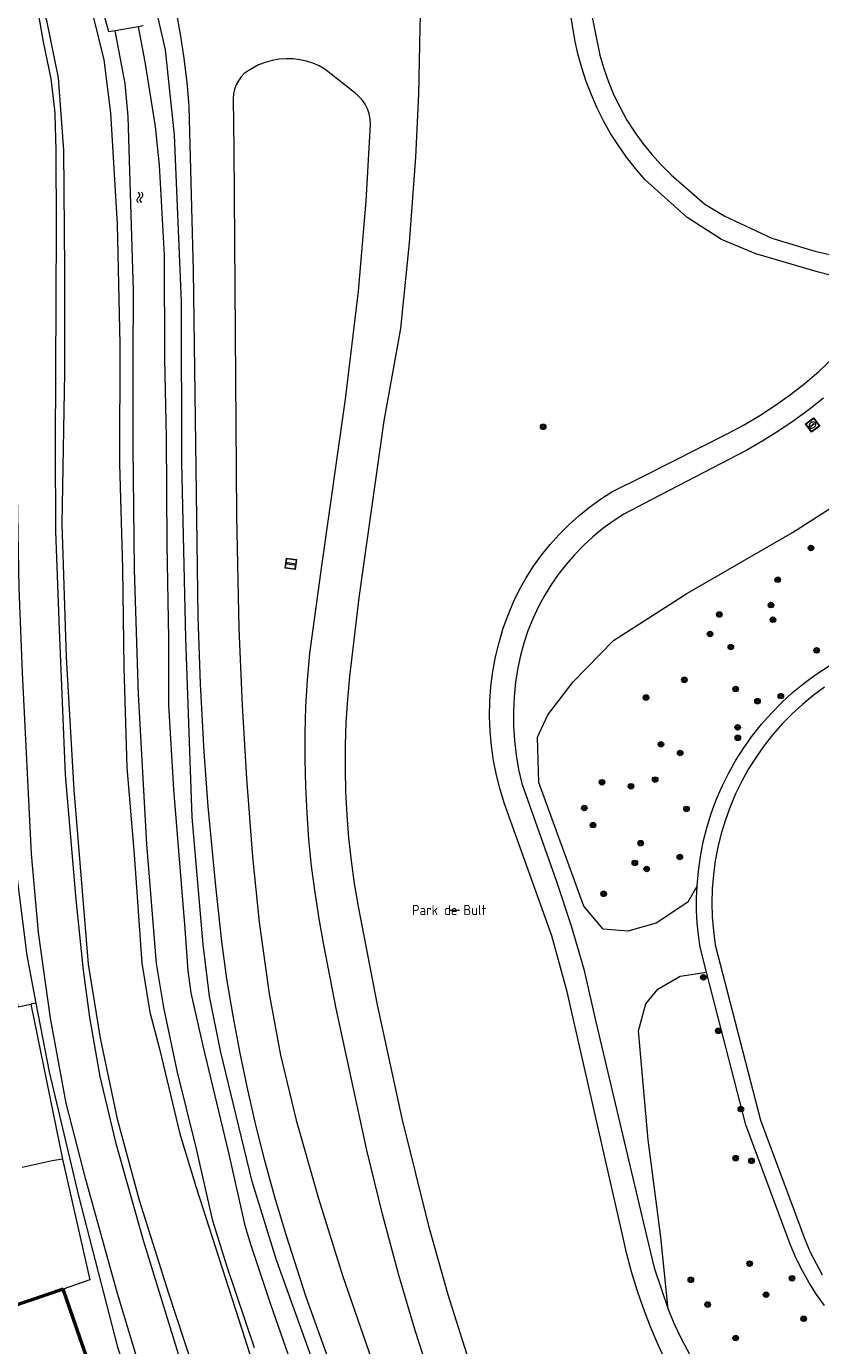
# Model space of a CAD drawing. Header units: metres. Extents: x 94279 to 96109, y 461866 to 463040.
# Tile 11 of 175: x 94812 to 94889, y 462131 to 462260. Entities that reach past the tile are written whole.
import ezdxf
from ezdxf.enums import TextEntityAlignment as Align

# ---------------------------------------------------------------- set-up
doc = ezdxf.new("R2010")
doc.units = ezdxf.units.M
doc.layers.get('0').update_dxf_attribs({"linetype": 'CONTINUOUS'})
for name, color, linetype, lineweight in [('B_BEBOUWINGSGRENS_0', 132, 'CONTINUOUS', 50), ('G_GRENS_ALGEMEEN_0', 251, 'CONTINUOUS', 13), ('Q_BOOM_0', 251, 'CONTINUOUS', 13), ('Q_INSPECTIE_OF_RIOOLPUT_0', 251, 'CONTINUOUS', 13), ('Q_PAAL_ALGEMEEN_0', 251, 'CONTINUOUS', 13), ('S_GBKN_SYMBOOL_WATER_0', 251, 'CONTINUOUS', 13), ('T_CULTUURGRENS_0', 251, 'CONTINUOUS', 13), ('V_WEGGRENS_0', 251, 'CONTINUOUS', 13), ('W_STUW_30CM_0', 251, 'CONTINUOUS', 13), ('W_WATERGRENS_0', 251, 'CONTINUOUS', 13), ('Z_TERREINNAAM_0', 251, 'CONTINUOUS', 13)]:
    doc.layers.add(name, color=color, linetype=linetype, lineweight=lineweight)
doc.styles.get("Standard").update_dxf_attribs({"font": 'isocp.shx'})

# ---------------------------------------------------------------- blocks, each defined once
blk = doc.blocks.new('Q_PAAL_ALGEMEEN')
for points in [[(-0.5, 0.5), (0.5, 0.5), (0.5, -0.5), (-0.5, -0.5)], [(-0.08, 0.33), (0.07, 0.33), (0.07, -0.33), (-0.08, -0.33)]]:
    blk.add_lwpolyline(points, close=True)
blk.add_lwpolyline([(-0.44, 0.46), (0.44, 0.46, -0.414214), (0.46, 0.44), (0.46, -0.44, -0.414214), (0.44, -0.46), (-0.44, -0.46, -0.414214), (-0.46, -0.44), (-0.46, 0.44), (-0.46, 0.44), (-0.46, 0.45), (-0.46, 0.45), (-0.46, 0.45), (-0.46, 0.45), (-0.46, 0.45), (-0.46, 0.45), (-0.46, 0.46), (-0.46, 0.46), (-0.46, 0.46), (-0.45, 0.46), (-0.45, 0.46), (-0.45, 0.46), (-0.45, 0.46), (-0.45, 0.46), (-0.45, 0.46), (-0.44, 0.46), (-0.44, 0.46)], format="xyb")
blk = doc.blocks.new('Q_INSPECTIE_OF_RIOOLPUT')
blk.add_lwpolyline([(-0.5, 0.5), (0.5, 0.5), (0.5, -0.5), (-0.5, -0.5)], close=True)
for points in [[(-0.44, 0.46), (0.44, 0.46, -0.414214), (0.46, 0.44), (0.46, -0.44, -0.414214), (0.44, -0.46), (-0.44, -0.46, -0.414214), (-0.46, -0.44), (-0.46, 0.44), (-0.46, 0.44), (-0.46, 0.45), (-0.46, 0.45), (-0.46, 0.45), (-0.46, 0.45), (-0.46, 0.45), (-0.46, 0.45), (-0.46, 0.46), (-0.46, 0.46), (-0.46, 0.46), (-0.45, 0.46), (-0.45, 0.46), (-0.45, 0.46), (-0.45, 0.46), (-0.45, 0.46), (-0.45, 0.46), (-0.44, 0.46), (-0.44, 0.46)], [(-0.34, 0.1, 0.380426), (-0.28, -0.18)], [(-0.01, 0.27, 0.240218), (-0.34, 0.1)], [(-0.19, 0.04, 0.853344), (-0.19, -0.03)], [(0.33, 0.11, 0.240191), (-0.01, 0.27)], [(0.18, -0.03, 0.849746), (0.18, 0.04)], [(0.27, -0.18, 0.380426), (0.33, 0.11)], [(-0.28, -0.18, 0.148452), (0.01, -0.26)], [(0.01, -0.26, 0.131742), (0.27, -0.18)]]:
    blk.add_lwpolyline(points, format="xyb")
for points in [[(-0.19, 0.04), (0.18, 0.04)], [(0.18, -0.03), (-0.19, -0.03)]]:
    blk.add_lwpolyline(points)
blk = doc.blocks.new('WATERSYMBOOL')
for points in [[(-0.5, 0.15), (-0.44, 0.21), (-0.31, 0.27), (-0.19, 0.27), (-0.06, 0.21), (0, 0.15), (0.06, 0.09), (0.19, 0.02), (0.31, 0.02), (0.44, 0.09), (0.5, 0.15)], [(-0.5, -0.15), (-0.44, -0.09), (-0.31, -0.02), (-0.19, -0.02), (-0.06, -0.09), (0, -0.15), (0.06, -0.21), (0.19, -0.27), (0.31, -0.27), (0.44, -0.21), (0.5, -0.15)]]:
    blk.add_lwpolyline(points)
blk = doc.blocks.new('Q_BOOM')
for radius in [0.27, 0.18, 0.09]:
    blk.add_circle((0, 0), radius)

msp = doc.modelspace()

# ---------------------------------------------------------------- linework, layer by layer
at = {"layer": 'B_BEBOUWINGSGRENS_0'}
msp.add_line((94815.59, 462136.81), (94785.03, 462126.44), dxfattribs=at)
msp.add_lwpolyline([(94821.38, 462128.36), (94818.79, 462127.48), (94815.59, 462136.81)], dxfattribs=at)
at = {"layer": 'G_GRENS_ALGEMEEN_0'}
msp.add_line((94812.42, 462164.57), (94815.52, 462149.48), dxfattribs=at)
for points in [[(94807.71, 462192.82), (94808.65, 462180.99), (94811.15, 462164.33), (94812.42, 462164.57)], [(94815.52, 462149.48), (94814.51, 462149.3), (94811.57, 462148.65)], [(94815.52, 462149.48), (94818.19, 462137.7), (94815.59, 462136.81)]]:
    msp.add_lwpolyline(points, dxfattribs=at)
at = {"layer": 'T_CULTUURGRENS_0'}
msp.add_line((94812.92, 462164.67), (94812.42, 462164.57), dxfattribs=at)
for points in [[(94841.98, 462124.09), (94836.38, 462139.64), (94833.99, 462147.3), (94830.92, 462160.03), (94829.84, 462165.35), (94829.23, 462170.41), (94828.16, 462182.82), (94827.53, 462200.24), (94827.15, 462217.37), (94827.12, 462233.08), (94826.42, 462249.28), (94825.56, 462257.6), (94823.94, 462264.7), (94820.49, 462275.02), (94818.24, 462280.09)], [(94813.59, 462275.38), (94814.61, 462272.89), (94816.41, 462267.87), (94818.49, 462260.83), (94819.55, 462256.63), (94820.19, 462251.47), (94820.83, 462240.59), (94821.09, 462228.92), (94821.06, 462217.23), (94821.37, 462207.04), (94821.5, 462197.38), (94821.78, 462187.64), (94822.51, 462179.16), (94823.25, 462168.59), (94824.03, 462163.8), (94824.96, 462160.24), (94826.96, 462151.96), (94828.54, 462146.71), (94833.3, 462132.01)], [(94830.57, 462122.17), (94825.88, 462136.38), (94823.01, 462145.46), (94820.91, 462153.23), (94819.23, 462161.26), (94818.05, 462168.49), (94816.66, 462185.48), (94815.9, 462198.41), (94815.48, 462211.4), (94815.74, 462226.1), (94815.74, 462236.16), (94815.64, 462247.82), (94815.11, 462254.87), (94814, 462260.46), (94811.74, 462267.73), (94809.95, 462272.14)], [(94877.37, 462176.12), (94876.49, 462174.53), (94873.38, 462172.48), (94870.62, 462171.71), (94868.22, 462171.89), (94866.34, 462174.12), (94861.94, 462186.2), (94861.83, 462190.6), (94862.82, 462192.77), (94865.29, 462195.99), (94869.22, 462200.04), (94876.37, 462204.62), (94886.69, 462210.54), (94894.08, 462215.29), (94898.66, 462219.93), (94902.94, 462224.73), (94906.05, 462228.72), (94908.69, 462230.78), (94911.74, 462231.71), (94913.73, 462231.66), (94917.84, 462231.13), (94922.12, 462229.72), (94926.47, 462227.84)], [(94809.91, 462193.69), (94810.47, 462181.68), (94812.03, 462169.33), (94812.92, 462164.67)], [(94874.55, 462134.85), (94873.85, 462141.86), (94872.62, 462151.36), (94871.68, 462161.98), (94872.38, 462164.62), (94873.56, 462166.03), (94875.73, 462167.32), (94878.3, 462167.7)], [(94812.92, 462164.67), (94814.2, 462157.98), (94817.08, 462145.9), (94820.88, 462131.15), (94821.76, 462128.48)], [(94833.3, 462132.01), (94837.41, 462118.96), (94846.25, 462093.43), (94850.98, 462081.52), (94853.78, 462073.99), (94857.26, 462064.83), (94861.17, 462054.34), (94862.19, 462052.35), (94863.05, 462051.73), (94863.98, 462051.6), (94864.41, 462051.65)]]:
    msp.add_lwpolyline(points, dxfattribs=at)
at = {"layer": 'V_WEGGRENS_0'}
for points in [[(94827.83, 462252.48), (94827.66, 462254.41), (94827.38, 462256.78), (94827.02, 462259.13), (94826.59, 462261.47), (94826.09, 462263.8), (94825.51, 462266.1), (94824.85, 462268.39), (94824.13, 462270.66), (94823.33, 462272.9), (94822.47, 462275.12), (94821.53, 462277.31), (94820.53, 462279.47), (94819.45, 462281.59)], [(94895.43, 462234.34), (94889.21, 462235.93), (94883.1, 462237.71), (94879.74, 462239.11), (94876.42, 462241.26), (94872.28, 462244.96), (94871.37, 462246.02), (94870.5, 462247.12), (94869.7, 462248.27), (94868.95, 462249.45), (94868.26, 462250.67), (94867.63, 462251.92), (94867.07, 462253.2), (94866.57, 462254.51), (94866.13, 462255.84), (94865.76, 462257.19), (94865.46, 462258.56), (94863.79, 462268.64)], [(94850.4, 462261.92), (94850.35, 462259.74), (94850.21, 462253.28), (94849.94, 462247.14), (94849.31, 462238.79), (94848.47, 462230.44), (94846.85, 462221.44), (94844.39, 462204.18), (94843.5, 462196.52), (94843.3, 462194.28), (94843.15, 462192.03), (94843.07, 462189.78), (94843.06, 462187.53), (94843.11, 462185.28), (94843.22, 462183.04), (94843.4, 462180.79), (94843.65, 462178.56), (94843.96, 462176.33), (94844.33, 462174.11), (94846.19, 462164.53), (94848.61, 462153.45), (94851.2, 462142.97), (94853.08, 462136.27), (94855.92, 462127.34)], [(94867, 462261.56), (94867.89, 462257.09), (94868.28, 462255.76), (94868.73, 462254.47), (94869.27, 462253.19), (94869.87, 462251.96), (94870.54, 462250.75), (94871.28, 462249.59), (94872.08, 462248.47), (94872.95, 462247.4), (94873.87, 462246.38), (94874.85, 462245.41), (94878.13, 462242.54), (94880.07, 462241.37), (94884.66, 462239.25), (94888.85, 462237.98), (94897.62, 462236)], [(94837.36, 462256.73), (94836.65, 462256.68), (94835.96, 462256.56), (94835.28, 462256.37), (94834.62, 462256.12), (94833.99, 462255.79), (94833.6, 462255.56), (94833.24, 462255.28), (94832.93, 462254.95), (94832.66, 462254.58), (94832.45, 462254.18), (94832.29, 462253.76), (94832.2, 462253.31), (94832.16, 462252.86)], [(94851.38, 462128.15), (94849.91, 462132.77), (94848.3, 462138.17), (94846.72, 462144.11), (94845.19, 462150.34), (94842.2, 462164.16), (94840.99, 462170.35), (94840.52, 462172.9), (94840.13, 462175.47), (94839.8, 462178.04), (94839.54, 462180.62), (94839.35, 462183.21), (94839.22, 462185.8), (94839.16, 462188.39), (94839.17, 462190.99), (94839.25, 462193.58), (94839.4, 462196.17), (94839.61, 462198.75), (94840.81, 462207.32), (94843.09, 462223.56), (94844.36, 462234.08), (94845.11, 462242.84), (94845.53, 462250.31), (94845.51, 462250.83), (94845.41, 462251.35), (94845.24, 462251.84), (94845.01, 462252.31), (94844.7, 462252.74), (94844.34, 462253.12), (94844, 462253.39), (94841.09, 462255.72), (94840.52, 462256.03), (94839.92, 462256.29), (94839.3, 462256.49), (94838.66, 462256.63), (94838.01, 462256.71), (94837.36, 462256.73)], [(94842.02, 462128.37), (94839.24, 462136.13), (94837.35, 462142.02), (94836.29, 462145.54), (94835.31, 462149.08), (94834.41, 462152.65), (94833.58, 462156.23), (94832.83, 462159.82), (94832.15, 462163.44), (94831.55, 462167.06), (94831.04, 462170.7), (94830.45, 462176.08), (94829.71, 462183.86), (94829.33, 462189.16), (94828.97, 462195.79), (94828.75, 462202.34), (94828.28, 462236.08), (94827.87, 462252.04), (94827.83, 462252.48)], [(94832.16, 462252.86), (94832.21, 462247.89), (94832.49, 462212.18), (94832.7, 462201.19), (94833.04, 462193.7), (94833.46, 462186.58), (94834.03, 462178.93), (94834.7, 462172.56), (94835.66, 462165.6), (94836.78, 462159.62), (94838.3, 462153.28), (94840.47, 462145.65), (94842.82, 462138.15), (94846.27, 462128.19), (94850.5, 462116.85), (94855.99, 462103.01), (94867.09, 462076.05), (94870.01, 462070.32)], [(94874.37, 462129.68), (94873.57, 462131.39), (94872.83, 462133.14), (94872.15, 462134.91), (94871.54, 462136.7), (94870.99, 462138.51), (94870.5, 462140.34), (94870.1, 462142.11), (94864.7, 462165.77), (94863.21, 462171.25), (94858.61, 462184.1), (94858.17, 462185.49), (94857.81, 462186.89), (94857.53, 462188.32), (94857.32, 462189.75), (94857.19, 462191.2), (94857.14, 462192.65), (94857.17, 462194.1), (94857.28, 462195.55), (94857.46, 462196.99), (94857.73, 462198.42), (94858.07, 462199.83), (94858.48, 462201.22), (94858.98, 462202.58), (94859.49, 462203.8), (94860.08, 462204.99), (94860.73, 462206.15), (94861.44, 462207.27), (94862.21, 462208.35), (94863.04, 462209.38), (94863.92, 462210.37), (94864.86, 462211.31), (94865.85, 462212.19), (94866.88, 462213.02), (94867.96, 462213.79), (94869.08, 462214.5), (94872.15, 462216.05), (94880.36, 462220.19), (94881.95, 462221.04), (94883.5, 462221.96), (94885.01, 462222.95), (94886.47, 462224), (94887.9, 462225.11), (94889.27, 462226.28), (94890.59, 462227.5)], [(94889.71, 462223.66), (94888.29, 462222.54), (94886.83, 462221.47), (94885.33, 462220.46), (94883.8, 462219.5), (94882.23, 462218.59), (94872.96, 462213.76), (94870.25, 462212.35), (94869.2, 462211.67), (94868.19, 462210.93), (94867.22, 462210.14), (94866.3, 462209.29), (94865.43, 462208.39), (94864.61, 462207.45), (94863.84, 462206.46), (94863.13, 462205.43), (94862.48, 462204.36), (94861.89, 462203.26), (94861.36, 462202.13), (94860.89, 462200.97), (94860.49, 462199.78), (94860.16, 462198.58), (94859.9, 462197.35), (94859.68, 462195.95), (94859.53, 462194.53), (94859.47, 462193.11), (94859.48, 462191.69), (94859.57, 462190.27), (94859.74, 462188.86), (94859.98, 462187.46), (94860.3, 462186.08), (94863.64, 462176.63), (94865.1, 462172.22), (94866.33, 462167.98), (94867.49, 462162.85), (94872.44, 462142.02), (94873.18, 462138.89), (94874.55, 462134.85)], [(94877.37, 462176.12), (94877.5, 462177.55), (94877.7, 462178.97), (94877.98, 462180.39), (94878.33, 462181.78), (94878.75, 462183.16), (94879.25, 462184.51), (94879.82, 462185.83), (94880.46, 462187.12), (94881.16, 462188.37), (94881.93, 462189.58), (94882.77, 462190.76), (94883.66, 462191.88), (94884.62, 462192.96), (94885.63, 462193.99), (94886.69, 462194.96), (94887.8, 462195.87), (94888.96, 462196.72), (94890.26, 462197.57)], [(94889.8, 462195.47), (94888.7, 462194.66), (94887.64, 462193.79), (94886.63, 462192.87), (94885.67, 462191.89), (94884.76, 462190.86), (94883.92, 462189.79), (94883.13, 462188.67), (94882.4, 462187.51), (94881.73, 462186.32), (94881.13, 462185.09), (94880.6, 462183.83), (94880.13, 462182.54), (94879.73, 462181.23), (94879.41, 462179.9), (94879.15, 462178.55), (94878.97, 462177.2), (94878.86, 462175.83), (94878.82, 462174.46), (94878.86, 462173.09), (94878.97, 462171.73), (94879.15, 462170.37), (94883.56, 462153.28), (94887.49, 462142.72), (94887.91, 462141.57), (94888.41, 462140.42), (94888.97, 462139.3), (94889.58, 462138.2)], [(94878.3, 462167.7), (94877.67, 462170.13), (94877.51, 462171.32), (94877.39, 462172.52), (94877.33, 462173.72), (94877.33, 462174.92), (94877.37, 462176.12)], [(94889.79, 462135.21), (94889.01, 462136.3), (94888.29, 462137.43), (94887.64, 462138.6), (94887.04, 462139.8), (94886.51, 462141.03), (94886.07, 462142.22), (94882.13, 462152.82), (94878.3, 462167.7)], [(94874.55, 462134.85), (94875.12, 462133.5), (94875.73, 462132.18), (94876.4, 462130.88), (94877.1, 462129.61), (94877.86, 462128.36), (94878.73, 462127.19), (94879.67, 462126.06), (94880.66, 462124.98), (94881.71, 462123.95), (94882.81, 462122.98), (94883.96, 462122.07), (94885.16, 462121.22), (94886.39, 462120.44), (94887.67, 462119.71), (94888.99, 462119.06), (94890.33, 462118.48)]]:
    msp.add_lwpolyline(points, dxfattribs=at)
at = {"layer": 'W_STUW_30CM_0'}
for p, q in [((94820.66, 462259.45), (94820.02, 462259.34)), ((94822.88, 462259.84), (94820.66, 462259.45)), ((94823.38, 462259.92), (94822.88, 462259.84))]:
    msp.add_line(p, q, dxfattribs=at)
at = {"layer": 'W_WATERGRENS_0'}
for points in [[(94820.02, 462259.34), (94818.67, 462264.35), (94816.83, 462269.9), (94814.28, 462276)], [(94809.5, 462271.74), (94810.92, 462268.61), (94811.85, 462265.28), (94813.11, 462261.34), (94813.64, 462258.37), (94814.38, 462254.76), (94814.75, 462251.76), (94814.76, 462251.25), (94814.88, 462247.81), (94814.9, 462240.31), (94814.79, 462219.05), (94814.84, 462210.69), (94815.18, 462201.09), (94815.78, 462186.93), (94816.83, 462174.79), (94817.53, 462167.91), (94818.15, 462163.28), (94819.14, 462157.54), (94820.69, 462151.14), (94823.37, 462141.59), (94828.61, 462124.58)], [(94822.42, 462227.5), (94822.43, 462234.1), (94821.91, 462251.11), (94821.62, 462254.31), (94820.66, 462259.45)], [(94822.88, 462259.84), (94823.55, 462256.42), (94824.54, 462250.13), (94824.95, 462246.37), (94825.41, 462237.57), (94825.47, 462227.48)], [(94823.11, 462128.93), (94820.88, 462136.37), (94817.79, 462147.5), (94815.88, 462154.93), (94814.33, 462163.23), (94813.17, 462171.58), (94812.48, 462179.23), (94811.62, 462196.92), (94811.29, 462205.13), (94810.95, 462224.99), (94811.04, 462239.13)], [(94834.23, 462131.09), (94831.53, 462139.08), (94830.18, 462143.47), (94828.59, 462150.49), (94826.7, 462158.07), (94825.38, 462164.26), (94824.69, 462168.53), (94823.73, 462180.17), (94822.92, 462194.75), (94822.54, 462206.95), (94822.41, 462218.94), (94822.42, 462227.5)], [(94825.47, 462227.48), (94825.61, 462219.85), (94825.68, 462209.42), (94825.84, 462200.18), (94825.86, 462193.77), (94826.32, 462185.51), (94827.43, 462171.96), (94827.72, 462167.83), (94828.04, 462165.68), (94829.2, 462160.51), (94831.69, 462150.1), (94833.28, 462143.02), (94833.87, 462141.08), (94835.78, 462135.35), (94838.94, 462126.31)]]:
    msp.add_lwpolyline(points, dxfattribs=at)
at = {"layer": 'Z_TERREINNAAM_0'}
msp.add_line((94853.2, 462173.76), (94854.2, 462173.76), dxfattribs=at)

# ---------------------------------------------------------------- block references
at = {"layer": 'Q_BOOM_0'}
for p, rotation in [((94862.37, 462220.85), 35.54772263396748), ((94888.48, 462209.04), 32.73679366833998), ((94885.24, 462205.95), 29.85236673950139), ((94879.54, 462202.56), 29.85236673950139), ((94884.58, 462203.48), 29.85236673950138), ((94884.77, 462202.05), 29.85236673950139), ((94878.64, 462200.66), 32.59174291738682), ((94880.67, 462199.39), 29.85236673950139), ((94889.03, 462199.06), 33.12615089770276), ((94876.14, 462196.19), 32.59174291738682), ((94881.14, 462195.29), 48.46567403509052), ((94872.4, 462194.47), 45.84759387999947), ((94883.27, 462194.11), 48.4656740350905), ((94885.54, 462194.61), 42.38081883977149), ((94881.33, 462191.56), 54.56418949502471), ((94873.85, 462189.91), 63.68421416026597), ((94881.35, 462190.54), 54.56418949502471), ((94875.73, 462189.06), 63.68421416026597), ((94868.11, 462186.21), 110.0021424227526), ((94870.93, 462185.82), 69.75154263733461), ((94873.29, 462186.47), 69.75154263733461), ((94866.38, 462183.7), 110.0021424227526), ((94876.34, 462183.61), 72.81233204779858), ((94867.23, 462182.04), 110.0021424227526), ((94871.88, 462180.27), 78.90091379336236), ((94871.31, 462178.35), 33.44689255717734), ((94875.69, 462178.93), 81.97124620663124), ((94872.47, 462177.76), 33.44689255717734), ((94868.26, 462175.34), 110.0021424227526), ((94877.99, 462167.2), 104.4486313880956), ((94879.44, 462161.98), 104.4486313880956), ((94881.64, 462154.36), 104.4486313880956), ((94881.14, 462149.57), 110.374671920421), ((94882.68, 462149.31), 110.374671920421), ((94882.5, 462139.3), 113.2940179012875), ((94876.77, 462137.72), 95.73162089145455), ((94886.63, 462137.87), 119.3577535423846), ((94884.1, 462136.27), 119.3577535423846), ((94878.4, 462135.31), 112.8164866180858), ((94887.76, 462133.92), 125.3984658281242), ((94881.14, 462132.05), 119.1157114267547)]:
    msp.add_blockref('Q_BOOM', p, dxfattribs=dict(at, rotation=rotation))
at = {"layer": 'Q_INSPECTIE_OF_RIOOLPUT_0', "rotation": 36.25554018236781}
msp.add_blockref('Q_INSPECTIE_OF_RIOOLPUT', (94888.63, 462221.03), dxfattribs=at)
at = {"layer": 'Q_PAAL_ALGEMEEN_0', "rotation": 82.01700418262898}
msp.add_blockref('Q_PAAL_ALGEMEEN', (94837.77, 462207.5), dxfattribs=at)
at = {"layer": 'S_GBKN_SYMBOOL_WATER_0', "rotation": 91.75488186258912}
msp.add_blockref('WATERSYMBOOL', (94823.07, 462243.21), dxfattribs=at)

# ---------------------------------------------------------------- texts
at = {"layer": 'Z_TERREINNAAM_0', "linetype": 'Continuous'}
msp.add_text('Park de Bult', height=1, rotation=360, dxfattribs=at).set_placement((94853.2, 462173.76), align=Align.MIDDLE)

doc.saveas('drawing.dxf')
